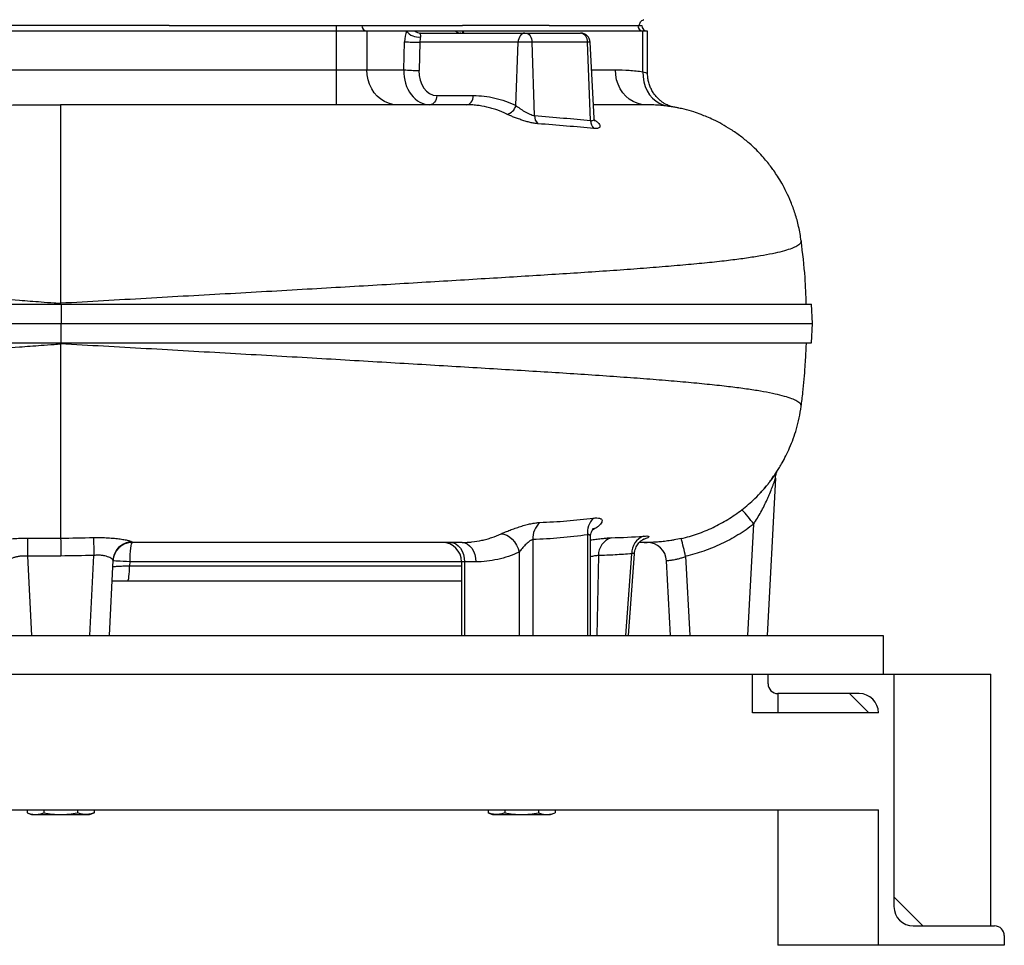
# Model space of a CAD drawing. Header units: millimetres. Extents: x 2542 to 4555, y 822 to 5880.
# Tile 3 of 11: x 3537 to 4555, y 822 to 1778. Entities that reach past the tile are written whole.
import ezdxf

# ---------------------------------------------------------------- set-up
doc = ezdxf.new("R2010")
doc.units = ezdxf.units.MM
doc.header["$LTSCALE"] = 2

msp = doc.modelspace()

# ---------------------------------------------------------------- linework, layer by layer
at = {"color": 7, "linetype": 'Continuous', "lineweight": 25}
for p, q in [((3691.7, 1772.4), (3864.8, 1772.4)), ((3864.8, 1766.4), (3864.8, 1772.4)), ((3864.8, 1772.4), (3890.8, 1772.4)), ((3890.8, 1772.4), (3994.8, 1772.4)), ((3994.8, 1772.4), (3994.8, 1772.4)), ((4084.5, 1772.4), (4176, 1772.4)), ((4176, 1772.4), (4180, 1772.4)), ((4182.1, 1778.2), (4182, 1778.2)), ((4182.1, 1778.2), (4182, 1778.2)), ((3864.8, 1766.4), (3294.4, 1766.4)), ((3864.8, 1726.4), (3864.8, 1766.4)), ((3896, 1766.4), (3864.8, 1766.4)), ((3896, 1766.4), (3896, 1726.4)), ((3937, 1766.4), (3896, 1766.4)), ((3945.8, 1766.4), (3937, 1766.4)), ((3987.8, 1766.4), (3945.8, 1766.4)), ((3951, 1764.4), (4059.3, 1764.4)), ((3995.5, 1766.4), (3987.8, 1766.4)), ((4181.2, 1766.4), (3995.5, 1766.4)), ((4059.3, 1764.4), (4060, 1764.4)), ((4060, 1764.4), (4116.6, 1764.4)), ((4116.6, 1764.4), (4116.8, 1764.4)), ((4181.2, 1724.5), (4181.2, 1766.4)), ((4186, 1766.4), (4181.2, 1766.4)), ((4186, 1722.6), (4186, 1766.4)), ((3934.2, 1726.4), (3935, 1755.5)), ((3950.7, 1754.9), (3949.9, 1725.9)), ((4052.3, 1754.9), (3950.7, 1754.9)), ((4049.8, 1689.7), (4052.3, 1754.9)), ((4066.7, 1754.9), (4052.3, 1754.9)), ((4069.3, 1679.2), (4066.7, 1754.9)), ((4124.1, 1754.9), (4066.7, 1754.9)), ((4127.2, 1674), (4124.1, 1754.9)), ((4130.9, 1676.4), (4126.7, 1754.9)), ((3294.4, 1726.4), (3864.8, 1726.4)), ((3864.8, 1690.4), (3864.8, 1726.4)), ((3864.8, 1726.4), (3896, 1726.4)), ((3896, 1726.4), (3934.2, 1726.4)), ((3968.2, 1699.9), (4006, 1699.9)), ((3579.6, 1690.4), (3579.6, 1485.4)), ((3579.6, 1485.4), (3579.6, 1484.4)), ((4356.5, 1464.4), (4355.5, 1484.4)), ((4355.5, 1444.4), (4356.5, 1464.4)), ((3579.6, 1444.4), (3579.6, 1443.5)), ((3579.6, 1443.5), (3579.6, 1242.9)), ((4318.1, 1304.9), (4309.6, 1142.4)), ((4289.7, 1142.4), (4295.7, 1257.4)), ((4067.5, 1241.3), (4067.5, 1142.4)), ((4124.1, 1246.3), (4124.1, 1142.4)), ((4127, 1142.4), (4127, 1243.5)), ((3545.3, 1224.3), (3549.6, 1142.4)), ((3609.7, 1142.4), (3614, 1225)), ((4053.4, 1228.4), (4053.4, 1142.4)), ((4135.2, 1224.8), (4133.6, 1142.4)), ((4163.7, 1142.4), (4169.7, 1226.8)), ((4166.4, 1142.4), (4172.4, 1226.6)), ((4225.3, 1224.1), (4229.6, 1142.4)), ((3633.7, 1220), (3629.6, 1142.4)), ((3651, 1218.4), (3650.8, 1214.4)), ((3993.9, 1218.4), (3993.9, 1142.4)), ((3996.8, 1218.4), (3996.8, 1142.4)), ((4008.5, 1218.4), (3996.8, 1218.4)), ((4209.6, 1142.4), (4205.6, 1219.5)), ((3993.9, 1198.4), (3648.7, 1198.4)), ((2729.6, 1142.4), (4429.6, 1142.4)), ((4429.6, 1142.4), (4429.6, 1102.4)), ((2729.6, 1102.4), (4429.6, 1102.4)), ((4294.6, 1062.4), (4294.6, 1102.4)), ((4310.6, 1092.4), (4310.6, 1102.4)), ((4429.6, 1102.4), (4440.6, 1102.4)), ((4440.6, 1102.4), (4440.6, 862.4)), ((4440.6, 1102.4), (4540.6, 1102.4)), ((4540.6, 842.4), (4540.6, 1102.4)), ((4404.6, 1082.4), (4320.6, 1082.4)), ((4320.6, 1082.4), (4320.6, 1062.4)), ((4414.6, 1062.4), (4394.6, 1082.4)), ((4424.6, 1062.4), (4294.6, 1062.4)), ((2734.6, 962.4), (4424.6, 962.4)), ((3545, 962.4), (3545, 959.1)), ((3545, 959.1), (3549.6, 957.4)), ((3549.6, 957.4), (3553.6, 957.4)), ((3553.6, 957.4), (3579.6, 957.4)), ((3562.3, 962.4), (3562.3, 959.1)), ((3579.6, 957.4), (3605.6, 957.4)), ((3596.9, 962.4), (3596.9, 959.1)), ((3605.6, 957.4), (3609.6, 957.4)), ((3609.6, 957.4), (3614.3, 959.1)), ((3614.3, 962.4), (3614.3, 959.1)), ((4021.3, 962.4), (4021.3, 959.1)), ((4021.3, 959.1), (4025.9, 957.4)), ((4025.9, 957.4), (4030, 957.4)), ((4030, 957.4), (4055.9, 957.4)), ((4038.6, 962.4), (4038.6, 959.1)), ((4055.9, 957.4), (4081.9, 957.4)), ((4073.3, 962.4), (4073.3, 959.1)), ((4081.9, 957.4), (4085.9, 957.4)), ((4085.9, 957.4), (4090.6, 959.1)), ((4090.6, 962.4), (4090.6, 959.1)), ((4320.6, 962.4), (4320.6, 822.4)), ((4424.6, 822.4), (4424.6, 962.4)), ((4440.6, 872.4), (4470.6, 842.4)), ((4460.6, 842.4), (4544.6, 842.4)), ((4554.6, 832.4), (4554.6, 822.4)), ((4424.6, 822.4), (4320.6, 822.4)), ((4554.6, 822.4), (4424.6, 822.4))]:
    msp.add_line(p, q, dxfattribs=at)
at = {"color": 8, "linetype": 'Continuous', "lineweight": 25}
for p, q in [((4126.7, 1754.9), (4124.1, 1754.9)), ((4128.2, 1726.4), (4152.8, 1726.4)), ((4207.6, 1688.8), (4207.4, 1688.9)), ((4131.7, 1252.7), (4129, 1251.2)), ((3650.8, 1214.4), (3993.9, 1214.4)), ((3993.9, 1218.4), (3651, 1218.4)), ((3996.8, 1218.4), (3993.9, 1218.4))]:
    msp.add_line(p, q, dxfattribs=at)
at = {"color": 8, "linetype": 'Continuous', "lineweight": 25, "flags": 128}
for points in [[(3994.7, 1764.4), (3995, 1765.4), (3995.5, 1766.4)], [(4129.2, 1252.1), (4129.3, 1252.1), (4131.7, 1252.7)]]:
    msp.add_lwpolyline(points, dxfattribs=at)
at = {"color": 7, "linetype": 'Continuous', "lineweight": 25, "flags": 128}
for points in [[(4059.3, 1764.4), (4058, 1764.2), (4056.7, 1763.7), (4055.5, 1762.8), (4054.4, 1761.7), (4053.6, 1760.2), (4052.9, 1758.6), (4052.4, 1756.8), (4052.3, 1754.9)], [(4060, 1764.4), (4061.3, 1764.2), (4062.5, 1763.7), (4063.6, 1762.8), (4064.6, 1761.7), (4065.4, 1760.2), (4066.1, 1758.6), (4066.5, 1756.8), (4066.7, 1754.9)], [(3927.2, 1690.4), (3922.8, 1690.8), (3918.4, 1691.9), (3914.2, 1693.7), (3910.3, 1696.1), (3906.8, 1699.2), (3903.6, 1702.8), (3901, 1707), (3898.8, 1711.5), (3897.3, 1716.3), (3896.3, 1721.3), (3896, 1726.4)], [(4184, 1690.4), (4179.6, 1690.8), (4175.2, 1691.9), (4171, 1693.7), (4167.1, 1696.1), (4163.6, 1699.2), (4160.4, 1702.8), (4157.8, 1707), (4155.6, 1711.5), (4154.1, 1716.3), (4153.1, 1721.3), (4152.8, 1726.4)], [(4181.2, 1724.5), (4181.4, 1719.3), (4182.2, 1714.2), (4183.6, 1709.4), (4185.6, 1704.8), (4188.2, 1700.7), (4191.3, 1697.1), (4194.9, 1694), (4198.8, 1691.6), (4203, 1689.9), (4207.4, 1688.9)], [(3968.2, 1699.9), (3968, 1698), (3967.6, 1696.2), (3966.9, 1694.6), (3966, 1693.2), (3965, 1692), (3963.8, 1691.1), (3962.5, 1690.6), (3961.2, 1690.4)], [(3999, 1690.4), (4000.3, 1690.6), (4001.6, 1691.1), (4002.8, 1692), (4003.8, 1693.2), (4004.7, 1694.6), (4005.4, 1696.2), (4005.8, 1698), (4006, 1699.9)], [(4185.1, 1690.4), (4184, 1690.4), (4184, 1690.4), (4184, 1690.4)], [(3580.1, 1484.4), (3580.2, 1478.3), (3580.2, 1472.2), (3580.2, 1464.4)], [(3580.1, 1444.4), (3580.2, 1450.5), (3580.2, 1456.6), (3580.2, 1464.4)], [(3545.3, 1242.9), (3545.3, 1241.9), (3545.3, 1240.5), (3545.3, 1238.6), (3545.3, 1236.3), (3545.3, 1233.7), (3545.3, 1230.7), (3545.3, 1227.6), (3545.3, 1224.3)], [(3613.5, 1243.5), (3613.5, 1242.5), (3613.6, 1241.1), (3613.6, 1239.2), (3613.7, 1236.9), (3613.8, 1234.2), (3613.8, 1231.3), (3613.9, 1228.2), (3614, 1225)], [(4034.8, 1247.4), (4037.7, 1247.1), (4040.6, 1246), (4043.5, 1244.2), (4046.1, 1241.9), (4048.6, 1239), (4050.6, 1235.7), (4052.3, 1232.1), (4053.4, 1228.4)], [(3653.6, 1238.4), (3653.1, 1238), (3652.6, 1236.9), (3652.2, 1235), (3651.8, 1232.6), (3651.4, 1229.5), (3651.2, 1226.1), (3651, 1222.3), (3651, 1218.4)], [(3982.7, 1238.4), (3985.4, 1238), (3988.1, 1236.9), (3990.5, 1235), (3992.7, 1232.6), (3994.4, 1229.5), (3995.7, 1226.1), (3996.5, 1222.3), (3996.8, 1218.4)], [(3994.4, 1238.4), (3997.1, 1238), (3999.8, 1236.9), (4002.2, 1235), (4004.4, 1232.6), (4006.1, 1229.5), (4007.4, 1226.1), (4008.2, 1222.3), (4008.5, 1218.4)], [(3634.7, 1225.2), (3634.2, 1223.7), (3633.7, 1220)], [(3651, 1218.4), (3647.5, 1218.6), (3644.2, 1218.8), (3641.2, 1219), (3638.6, 1219.1), (3636.5, 1219.2), (3634.9, 1219.3), (3634, 1219.4), (3633.7, 1219.5)], [(3648.7, 1198.4), (3649.1, 1198.7), (3649.5, 1199.6), (3649.9, 1201.1), (3650.2, 1203.1), (3650.4, 1205.5), (3650.6, 1208.3), (3650.8, 1211.3), (3650.8, 1214.4)]]:
    msp.add_lwpolyline(points, dxfattribs=at)
at = {"color": 7, "linetype": 'Continuous', "lineweight": 25}
for centre, radius, start, end in [((3896.4, 1772), 5.64, 176.1887, 265.5981), ((4181.7, 1772), 5.64, 176.1887, 265.5981), ((4186, 1772.4), 6, 180, 270), ((3949.5, 1776.2), 15.9, 218.0408, 276.4841), ((3951.1, 1772.4), 7.93, 228.4093, 269.4873), ((3993, 1772.4), 7.93, 228.4093, 269.4873), ((4115.2, 1755.7), 8.86, 355.2962, 80.9946), ((4116.8, 1754.4), 10, 3, 90), ((3948.1, 1914.5), 159.5, 265.2676, 270.9192), ((3947.3, 1885.4), 159.5, 265.2676, 270.9192), ((4038.9, 1691.8), 11.2, 278.3312, 349.1623), ((4079.8, 1678.5), 10.5, 176.0186, 226.995), ((4137.5, 1673.5), 10.3, 177.0947, 227.7987), ((4171.8, 1167.2), 153.3, 36.0449, 43.22), ((4144.8, 1248.8), 20.9, 135.2269, 186.9631), ((4089, 1242.9), 21.5, 131.1716, 184.2537), ((4154.5, 1225), 19.3, 108.5404, 180.3609), ((4188.8, 1227.2), 19.1, 110.975, 181.205), ((3829.1, 1137.7), 405.5, 12.2942, 14.976), ((3653.6, 1218.4), 20, 90, 177), ((3973.9, 1218.4), 20, 0, 90), ((4185.6, 1218.4), 20, 3, 90.1458), ((4320.6, 1092.4), 10, 180, 270), ((4404.6, 1062.4), 20, 0, 90), ((4460.6, 862.4), 20, 180, 270), ((4544.6, 832.4), 10, 0, 90)]:
    msp.add_arc(centre, radius, start, end, dxfattribs=at)
at = {"color": 8, "linetype": 'Continuous', "lineweight": 25}
msp.add_arc((3653.6, 1218.9), 20, 90.6019, 161.7116, dxfattribs=at)
at = {"color": 7, "linetype": 'Continuous', "lineweight": 25}
for centre, major_axis, ratio, start_param, end_param in [((3945.3, 1754.4), (0, 20), 0.517638, 0.927295, 1.518436), ((3954, 1754.4), (0, 10), 0.328169, 0.927295, 1.518436), ((3961.9, 1726.4), (1.7, 36), 0.768544, 1.607615, 3.178412), ((3968.9, 1725.9), (1.5, 26), 0.730894, 1.613416, 3.184212)]:
    msp.add_ellipse(centre, major_axis=major_axis, ratio=ratio, start_param=start_param, end_param=end_param, dxfattribs=at)
at = {"color": 8, "linetype": 'Continuous', "lineweight": 25}
msp.add_ellipse((3987.2, 1754.4), major_axis=(0, 20), ratio=0.517638, start_param=5.235988, end_param=5.35589, dxfattribs=at)
at = {"color": 7, "linetype": 'Continuous', "lineweight": 25}
for points, knots in [([(3691.7, 1772.4), (3691.3, 1772.4), (3673.5, 1772.4), (3636.1, 1772.4), (3579.6, 1772.4), (3523.1, 1772.4), (3485.7, 1772.4), (3467.9, 1772.4), (3467.5, 1772.4)], [0, 0, 0, 0, 0.005206, 0.238509, 0.5, 0.761487, 0.994794, 1, 1, 1, 1]), ([(4084.5, 1772.4), (4082.3, 1772.4), (4077.9, 1772.4), (4068.9, 1772.4), (4057.3, 1772.4), (4043.3, 1772.4), (4029.1, 1772.4), (4016.5, 1772.4), (4004.9, 1772.4), (3998.3, 1772.4), (3994.8, 1772.4)], [0, 0, 0, 0, 0.074941, 0.148055, 0.305237, 0.464029, 0.615786, 0.779961, 0.883595, 1, 1, 1, 1]), ([(4177.7, 1772.4), (4177.8, 1773), (4177.9, 1774.3), (4178.8, 1776), (4180.2, 1777.5), (4181.4, 1778), (4182.1, 1778.2)], [0, 0, 0, 0, 0.2308044, 0.4825083, 0.7436566, 1, 1, 1, 1]), ([(3951, 1764.4), (3950.9, 1764.4), (3950.8, 1764.4), (3950.7, 1764.3), (3950.7, 1764.2), (3950.8, 1764), (3950.8, 1763.9), (3950.9, 1763.7), (3951, 1763.6), (3951.2, 1763.1), (3951.3, 1762.8), (3951.4, 1762.1), (3951.5, 1761.8), (3951.5, 1761.3), (3951.5, 1761.2), (3951.4, 1760.8), (3951.4, 1760.6), (3951.3, 1760.4)], [0, 0, 0, 0, 0.125, 0.125, 0.25, 0.25, 0.375, 0.375, 0.5, 0.5, 0.75, 0.75, 0.875, 0.875, 0.9375, 0.9375, 1, 1, 1, 1]), ([(3993, 1764.4), (3992.8, 1764.4), (3992.5, 1764.4), (3992.5, 1764.4), (3992.5, 1764.4)], [0, 0, 0, 0, 0.478722, 1, 1, 1, 1]), ([(4152.8, 1726.4), (4157.6, 1726.4), (4162.3, 1726.3), (4171.8, 1725.7), (4176.5, 1725.2), (4181.2, 1724.5)], [0, 0, 0, 0, 0.5, 0.5, 1, 1, 1, 1]), ([(4211.3, 1688.3), (4211.2, 1688.3), (4210.9, 1688.4), (4210.1, 1688.6), (4208.8, 1689.1), (4207.1, 1689.8), (4205, 1690.8), (4202.5, 1692.3), (4199.6, 1694.3), (4196.8, 1696.8), (4194, 1699.8), (4191.6, 1703.2), (4189.5, 1707), (4187.8, 1711.1), (4186.7, 1715.4), (4186.1, 1719.2), (4186.1, 1721.6), (4186.1, 1722.6)], [0, 0, 0, 0, 0.0343423, 0.0785989, 0.1207588, 0.1634409, 0.2130458, 0.2744621, 0.3464026, 0.424231, 0.505468, 0.5900117, 0.6769227, 0.7653399, 0.8547182, 0.944713, 1, 1, 1, 1]), ([(4006, 1699.9), (4013.6, 1699.9), (4021, 1699), (4035.6, 1695.6), (4042.8, 1693.1), (4049.8, 1689.7)], [0, 0, 0, 0, 0.5, 0.5, 1, 1, 1, 1]), ([(3170.3, 1691), (3171.7, 1691), (3181.5, 1690.8), (3201, 1690.4), (3228.4, 1690.1), (3256.9, 1689.8), (3286.2, 1689.6), (3316.3, 1689.5), (3349.2, 1689.5), (3384.8, 1689.5), (3423, 1689.6), (3461.8, 1689.8), (3500.9, 1690), (3540.3, 1690.2), (3566.5, 1690.3), (3579.6, 1690.4)], [0, 0, 0, 0, 0.012501, 0.085757, 0.159382, 0.232167, 0.305491, 0.379387, 0.453857, 0.54325, 0.633402, 0.724225, 0.815647, 0.907607, 1, 1, 1, 1]), ([(3999, 1690.4), (3987.2, 1690.4), (3960.6, 1690.4), (3912.5, 1690.4), (3837.2, 1690.4), (3772.3, 1690.4), (3680, 1690.4), (3630.1, 1690.4), (3579.6, 1690.4)], [0.7488429, 0.7488429, 0.7488429, 0.7488429, 0.7758512, 0.8075328, 0.8477429, 0.9196346, 0.9196346, 1, 1, 1, 1]), ([(4040.5, 1680.8), (4037.2, 1682.4), (4033.8, 1683.8), (4028.7, 1685.6), (4027, 1686.1), (4023.5, 1687.1), (4021.8, 1687.6), (4016.6, 1688.8), (4013.1, 1689.4), (4007.8, 1690), (4006.1, 1690.2), (4002.5, 1690.4), (4000.8, 1690.4), (3999, 1690.4)], [0, 0, 0, 0, 0.25, 0.25, 0.375, 0.375, 0.5, 0.5, 0.75, 0.75, 0.875, 0.875, 1, 1, 1, 1]), ([(4049.8, 1689.7), (4050.4, 1689.2), (4051.1, 1688.7), (4052.5, 1687.7), (4053.2, 1687.1), (4054.8, 1686.1), (4055.6, 1685.5), (4057.2, 1684.5), (4058.1, 1683.9), (4059.4, 1683.2), (4059.8, 1682.9), (4060.7, 1682.5), (4061.1, 1682.2), (4062.5, 1681.5), (4063.4, 1681.1), (4065.2, 1680.4), (4066.1, 1680), (4067.8, 1679.5), (4068.6, 1679.3), (4069.3, 1679.2)], [0, 0, 0, 0, 0.125, 0.125, 0.25, 0.25, 0.375, 0.375, 0.5, 0.5, 0.5625, 0.5625, 0.625, 0.625, 0.75, 0.75, 0.875, 0.875, 1, 1, 1, 1]), ([(4184, 1690.4), (4183, 1690.4), (4180.9, 1690.4), (4175, 1690.4), (4167.2, 1690.4), (4157.2, 1690.4), (4145, 1690.4), (4135.9, 1690.4), (4130.4, 1690.4), (4130.1, 1690.4)], [0, 0, 0, 0, 0.1676439, 0.334229, 0.4999783, 0.6651237, 0.8299689, 0.991883, 1, 1, 1, 1]), ([(4344.8, 1549.8), (4344, 1554.8), (4342.5, 1564.3), (4338.7, 1577.8), (4334.4, 1589.7), (4329.7, 1600.1), (4325.1, 1608.9), (4320.6, 1616.2), (4316.7, 1622), (4313, 1627.1), (4309, 1632.1), (4304.2, 1637.8), (4298.2, 1644.1), (4290.8, 1651), (4282, 1658.1), (4272.5, 1664.8), (4263.2, 1670.3), (4254.8, 1674.6), (4247.7, 1677.8), (4240.8, 1680.5), (4233.1, 1683.2), (4225.4, 1685.4), (4219.7, 1686.7), (4216.8, 1687.3), (4215, 1687.6), (4213.1, 1688), (4209.9, 1688.5), (4205.4, 1689.2), (4199.3, 1689.8), (4192.4, 1690.3), (4187.6, 1690.4), (4185.1, 1690.4)], [0, 0, 0, 0, 0.061015, 0.11773, 0.169555, 0.216015, 0.256743, 0.291471, 0.320012, 0.342242, 0.368087, 0.397556, 0.432716, 0.473551, 0.519988, 0.569872, 0.614337, 0.652377, 0.684065, 0.709541, 0.742626, 0.78358, 0.806885, 0.813017, 0.819936, 0.828489, 0.839064, 0.866945, 0.904285, 0.951105, 1, 1, 1, 1]), ([(4072.6, 1670.8), (4071.5, 1670.9), (4070.2, 1671.1), (4068.3, 1671.4), (4067.6, 1671.5), (4066.3, 1671.8), (4065.5, 1671.9), (4063.4, 1672.4), (4062, 1672.8), (4059.8, 1673.4), (4059, 1673.7), (4057.6, 1674.1), (4056.8, 1674.3), (4054.6, 1675.1), (4053.2, 1675.6), (4050.3, 1676.6), (4048.9, 1677.1), (4047, 1677.9), (4046.3, 1678.2), (4045, 1678.7), (4044.4, 1679), (4042.6, 1679.8), (4041.5, 1680.3), (4040.5, 1680.8)], [0, 0, 0, 0, 0.125, 0.125, 0.1875, 0.1875, 0.25, 0.25, 0.375, 0.375, 0.4375, 0.4375, 0.5, 0.5, 0.625, 0.625, 0.75, 0.75, 0.8125, 0.8125, 0.875, 0.875, 1, 1, 1, 1]), ([(4131.7, 1673.5), (4131.7, 1673.5), (4131.7, 1673.5), (4131.4, 1673.9), (4131, 1674.9), (4130.9, 1675.9), (4130.9, 1676.5)], [0, 0, 0, 0, 0.174401, 0.448511, 0.721748, 1, 1, 1, 1]), ([(4350, 1484.4), (4349.7, 1493.6), (4349, 1515.5), (4346.3, 1537.2), (4344.8, 1549.8)], [0, 0, 0, 0, 0.419942, 1, 1, 1, 1]), ([(2717.2, 1514.4), (2720.2, 1514.5), (2726.1, 1514.7), (2741.1, 1515), (2768.7, 1515.7), (2838.4, 1517.1), (2925.9, 1517.8), (3023.4, 1516.6), (3098.2, 1514.7), (3172.8, 1511.6), (3276.3, 1506.3), (3381.5, 1499.6), (3479.5, 1492.7), (3532.2, 1488.9), (3556.5, 1487.1), (3570.6, 1486), (3577.4, 1485.5), (3579.6, 1485.4)], [0, 0, 0, 0, 0.015407, 0.030813, 0.075293, 0.149427, 0.347117, 0.422333, 0.497549, 0.601219, 0.663422, 0.821574, 0.920419, 0.957486, 0.979726, 0.993242, 1, 1, 1, 1]), ([(3509.9, 1484.4), (3512.2, 1484.4), (3514.5, 1484.4), (3527.4, 1484.4), (3538, 1484.4), (3559.1, 1484.4), (3569.7, 1484.4), (3580.1, 1484.4)], [0.9305863, 0.9305863, 0.9305863, 0.9305863, 0.9375, 0.9375, 0.96875, 0.96875, 0.99999724, 0.99999724, 0.99999724, 0.99999724]), ([(3580.1, 1484.4), (3596.3, 1484.4), (3625.6, 1484.4), (3667.5, 1484.4), (3706, 1484.4), (3744.1, 1484.4), (3781.7, 1484.4), (3816.6, 1484.4), (3848.9, 1484.4), (3878.6, 1484.4), (3907.7, 1484.4), (3936.2, 1484.4), (3964.1, 1484.4), (3991.3, 1484.4), (4017.8, 1484.4), (4043.5, 1484.4), (4072.1, 1484.4), (4103, 1484.4), (4135.6, 1484.4), (4166.2, 1484.4), (4194.8, 1484.4), (4221.2, 1484.4), (4245.5, 1484.4), (4267.5, 1484.4), (4287.2, 1484.4), (4304.5, 1484.4), (4319.3, 1484.4), (4331.7, 1484.4), (4340.7, 1484.4), (4347.1, 1484.4), (4351.7, 1484.4), (4354.9, 1484.4), (4355.3, 1484.4), (4355.4, 1484.4)], [0, 0, 0, 0, 0.038891, 0.070206, 0.101566, 0.132938, 0.164292, 0.195602, 0.221574, 0.247555, 0.273527, 0.299498, 0.32548, 0.351451, 0.377423, 0.403405, 0.429377, 0.466701, 0.504053, 0.541378, 0.578613, 0.615877, 0.653112, 0.690346, 0.727608, 0.764842, 0.802077, 0.83934, 0.876576, 0.904414, 0.932252, 0.967197, 1, 1, 1, 1]), ([(3516.6, 1464.4), (3516.7, 1464.4), (3516.8, 1464.4), (3527.5, 1464.4), (3538.1, 1464.4), (3559.2, 1464.4), (3569.8, 1464.4), (3580.2, 1464.4)], [0.93720925, 0.93720925, 0.93720925, 0.93720925, 0.9375, 0.9375, 0.96875, 0.96875, 1, 1, 1, 1]), ([(3580.2, 1464.4), (3593.9, 1464.4), (3621.2, 1464.4), (3661.9, 1464.4), (3702.3, 1464.4), (3742.4, 1464.4), (3782.1, 1464.4), (3821.1, 1464.4), (3859.2, 1464.4), (3896.5, 1464.4), (3932.7, 1464.4), (3967.9, 1464.4), (4002, 1464.4), (4034.9, 1464.4), (4066.6, 1464.4), (4097, 1464.4), (4126.1, 1464.4), (4153.8, 1464.4), (4179.9, 1464.4), (4204.5, 1464.4), (4227.4, 1464.4), (4248.5, 1464.4), (4267.9, 1464.4), (4285.4, 1464.4), (4301.1, 1464.4), (4314.8, 1464.4), (4326.7, 1464.4), (4336.6, 1464.4), (4344.6, 1464.4), (4350.6, 1464.4), (4354.5, 1464.4), (4356.5, 1464.4), (4356.3, 1464.4), (4356.3, 1464.4)], [0, 0, 0, 0, 0.032725, 0.065511, 0.098372, 0.131324, 0.164374, 0.197409, 0.230333, 0.263174, 0.295947, 0.328672, 0.361374, 0.394082, 0.42683, 0.459635, 0.492497, 0.525408, 0.558347, 0.591296, 0.624239, 0.65716, 0.69004, 0.722859, 0.755618, 0.788336, 0.821038, 0.853754, 0.886511, 0.919331, 0.952231, 0.985228, 1, 1, 1, 1]), ([(2717.2, 1414.4), (2720.2, 1414.3), (2726.1, 1414.2), (2741.1, 1413.8), (2768.6, 1413.1), (2838.3, 1411.7), (2925.7, 1411), (3023.1, 1412.3), (3097.9, 1414.1), (3172.5, 1417.2), (3276, 1422.6), (3381.4, 1429.2), (3479.5, 1436.1), (3532.2, 1440), (3556.5, 1441.8), (3570.6, 1442.8), (3577.4, 1443.3), (3579.6, 1443.5)], [0, 0, 0, 0, 0.015407, 0.030813, 0.075293, 0.149427, 0.347117, 0.422333, 0.497549, 0.601219, 0.663422, 0.821574, 0.920419, 0.957486, 0.979726, 0.993242, 1, 1, 1, 1]), ([(3509.9, 1444.4), (3512.2, 1444.4), (3514.5, 1444.4), (3527.4, 1444.4), (3538, 1444.4), (3559.1, 1444.4), (3569.7, 1444.4), (3580.1, 1444.4)], [0.9305863, 0.9305863, 0.9305863, 0.9305863, 0.9375, 0.9375, 0.96875, 0.96875, 0.99999724, 0.99999724, 0.99999724, 0.99999724]), ([(3580.1, 1444.4), (3596.3, 1444.4), (3625.6, 1444.4), (3667.5, 1444.4), (3706, 1444.4), (3744.1, 1444.4), (3781.7, 1444.4), (3816.6, 1444.4), (3848.9, 1444.4), (3878.6, 1444.4), (3907.7, 1444.4), (3936.2, 1444.4), (3964.1, 1444.4), (3991.3, 1444.4), (4017.8, 1444.4), (4043.5, 1444.4), (4072.1, 1444.4), (4103, 1444.4), (4135.6, 1444.4), (4166.2, 1444.4), (4194.8, 1444.4), (4221.2, 1444.4), (4245.5, 1444.4), (4267.5, 1444.4), (4287.2, 1444.4), (4304.5, 1444.4), (4319.3, 1444.4), (4331.7, 1444.4), (4340.7, 1444.4), (4347.1, 1444.4), (4351.7, 1444.4), (4354.9, 1444.4), (4355.3, 1444.4), (4355.4, 1444.4)], [0, 0, 0, 0, 0.038919, 0.070255, 0.101638, 0.133032, 0.164408, 0.19574, 0.22173, 0.247729, 0.273719, 0.299709, 0.325709, 0.351698, 0.377689, 0.403689, 0.429679, 0.467029, 0.504408, 0.541758, 0.57902, 0.61631, 0.653572, 0.690832, 0.72812, 0.76538, 0.802641, 0.839931, 0.877192, 0.90505, 0.932908, 0.967877, 1, 1, 1, 1]), ([(4344.8, 1378.9), (4345.4, 1383.7), (4346.5, 1392.8), (4347.9, 1406.7), (4348.8, 1418.8), (4349.5, 1429.2), (4349.9, 1437.5), (4350.1, 1442.4), (4350.1, 1444.4)], [0, 0, 0, 0, 0.232974, 0.443503, 0.636135, 0.772311, 0.904355, 1, 1, 1, 1]), ([(4302.5, 1289.5), (4303.1, 1290.1), (4305.2, 1292.3), (4307.9, 1295.5), (4310.8, 1299.1), (4312.8, 1301.8), (4315.8, 1305.9), (4319.1, 1310.8), (4322.4, 1316.1), (4325.6, 1321.4), (4329.1, 1328.1), (4333, 1336.4), (4336.7, 1345.7), (4340.1, 1356), (4342.9, 1367.2), (4344.2, 1374.9), (4344.8, 1378.9)], [0, 0, 0, 0, 0.02564, 0.095092, 0.139607, 0.183087, 0.228975, 0.309636, 0.356635, 0.408461, 0.485326, 0.57119, 0.665956, 0.769336, 0.880881, 1, 1, 1, 1]), ([(4283.4, 1272.2), (4285.8, 1274), (4290.5, 1277.8), (4297.5, 1284.2), (4304.4, 1291.3), (4309.9, 1297.8), (4314.1, 1303.2), (4316.8, 1307), (4318.6, 1309.7), (4319.3, 1310.9), (4319.6, 1311.4)], [0, 0, 0, 0, 0.143449, 0.290336, 0.464369, 0.643256, 0.754054, 0.866729, 0.944631, 1, 1, 1, 1]), ([(4295.7, 1257.4), (4297, 1259.4), (4298.3, 1261.5), (4300.8, 1265.6), (4302, 1267.7), (4304.3, 1272), (4305.4, 1274.1), (4307.5, 1278.4), (4308.5, 1280.5), (4310, 1283.7), (4310.5, 1284.8), (4311.4, 1286.9), (4311.9, 1288), (4313.2, 1291.2), (4314.1, 1293.3), (4315.2, 1296.3), (4315.6, 1297.3), (4316.3, 1299.3), (4316.7, 1300.3), (4317.1, 1301.6), (4317.3, 1302), (4317.5, 1302.9), (4317.7, 1303.2), (4317.9, 1303.9), (4318, 1304.2), (4318.1, 1304.7), (4318.1, 1304.8), (4318.1, 1304.9)], [0, 0, 0, 0, 0.125, 0.125, 0.25, 0.25, 0.375, 0.375, 0.5, 0.5, 0.5625, 0.5625, 0.625, 0.625, 0.75, 0.75, 0.8125, 0.8125, 0.875, 0.875, 0.90625, 0.90625, 0.9375, 0.9375, 0.96875, 0.96875, 1, 1, 1, 1]), ([(4318.2, 1304.9), (4318.2, 1305.5), (4318.3, 1306.8), (4318.7, 1308.6), (4319.1, 1310.1), (4319.5, 1311.1), (4319.8, 1311.7), (4319.9, 1312), (4319.9, 1312), (4319.9, 1312)], [0, 0, 0, 0, 0.181202, 0.379934, 0.541476, 0.669147, 0.784846, 0.905859, 1, 1, 1, 1]), ([(4220.8, 1242.5), (4226.6, 1243.8), (4232.1, 1245.4), (4243.1, 1249.2), (4248.4, 1251.4), (4258.9, 1256.4), (4264, 1259.1), (4274, 1265.3), (4278.8, 1268.6), (4283.4, 1272.2)], [0, 0, 0, 0, 0.25, 0.25, 0.5, 0.5, 0.75, 0.75, 1, 1, 1, 1]), ([(4074.8, 1259.1), (4084.1, 1259.4), (4093.3, 1260), (4111.7, 1261.5), (4120.9, 1262.4), (4130, 1263.5)], [0, 0, 0, 0, 0.5, 0.5, 1, 1, 1, 1]), ([(4130, 1263.5), (4130.7, 1263.6), (4131.3, 1263.7), (4132.6, 1263.8), (4133.2, 1263.8), (4134.8, 1263.7), (4135.7, 1263.6), (4136.9, 1263.3), (4137.2, 1263.1), (4137.8, 1262.8), (4138.1, 1262.6), (4138.7, 1262), (4138.9, 1261.6), (4139, 1260.8), (4139, 1260.5), (4138.9, 1259.9), (4138.8, 1259.6), (4138.4, 1258.6), (4138, 1257.9), (4137, 1256.8), (4136.7, 1256.5), (4135.9, 1255.7), (4135.5, 1255.3), (4134.1, 1254.2), (4133, 1253.5), (4131.7, 1252.7)], [0, 0, 0, 0, 0.0625, 0.0625, 0.125, 0.125, 0.25, 0.25, 0.3125, 0.3125, 0.375, 0.375, 0.5, 0.5, 0.5625, 0.5625, 0.625, 0.625, 0.75, 0.75, 0.8125, 0.8125, 0.875, 0.875, 1, 1, 1, 1]), ([(4034.8, 1247.4), (4036.1, 1248), (4037.6, 1248.6), (4039.9, 1249.6), (4040.7, 1249.9), (4042.3, 1250.5), (4043.1, 1250.9), (4045.7, 1251.8), (4047.4, 1252.5), (4050.1, 1253.4), (4051, 1253.7), (4052.9, 1254.3), (4053.8, 1254.6), (4055.6, 1255.2), (4056.5, 1255.5), (4058.4, 1256), (4059.3, 1256.3), (4062, 1257), (4063.8, 1257.4), (4066.3, 1258), (4067.2, 1258.1), (4068.8, 1258.4), (4069.7, 1258.6), (4072, 1258.9), (4073.5, 1259), (4074.8, 1259.1)], [0, 0, 0, 0, 0.125, 0.125, 0.1875, 0.1875, 0.25, 0.25, 0.375, 0.375, 0.4375, 0.4375, 0.5, 0.5, 0.5625, 0.5625, 0.625, 0.625, 0.75, 0.75, 0.8125, 0.8125, 0.875, 0.875, 1, 1, 1, 1]), ([(4127.1, 1243.5), (4127.1, 1244.2), (4127.1, 1245.9), (4127.6, 1248.2), (4128.4, 1250.1), (4129.1, 1251.5), (4129.7, 1252.5), (4130.2, 1252.9), (4130.2, 1253), (4130.2, 1253)], [0, 0, 0, 0, 0.146646, 0.319241, 0.47167, 0.61477, 0.751926, 0.889927, 1, 1, 1, 1]), ([(4295.7, 1257.4), (4290.5, 1253.4), (4285.1, 1249.6), (4273.8, 1242.7), (4268.1, 1239.6), (4256.3, 1234.1), (4250.3, 1231.6), (4238, 1227.4), (4231.7, 1225.5), (4225.3, 1224.1)], [0, 0, 0, 0, 0.25, 0.25, 0.5, 0.5, 0.75, 0.75, 1, 1, 1, 1]), ([(3505.7, 1238.9), (3505.7, 1238.9), (3506, 1239.1), (3506.8, 1239.3), (3507.2, 1239.4), (3508, 1239.5), (3508.4, 1239.6), (3509.5, 1239.8), (3510.1, 1239.9), (3511, 1240.1), (3511.4, 1240.2), (3512.1, 1240.3), (3512.5, 1240.4), (3514.3, 1240.7), (3516, 1240.9), (3518.8, 1241.3), (3519.8, 1241.4), (3521.8, 1241.6), (3522.8, 1241.7), (3526, 1242.1), (3528.3, 1242.2), (3531.8, 1242.5), (3533, 1242.6), (3535.4, 1242.7), (3536.6, 1242.7), (3540.3, 1242.8), (3542.8, 1242.9), (3545.3, 1242.9)], [0, 0, 0, 0, 0.125, 0.125, 0.1875, 0.1875, 0.25, 0.25, 0.3125, 0.3125, 0.34375, 0.34375, 0.375, 0.375, 0.5, 0.5, 0.5625, 0.5625, 0.625, 0.625, 0.75, 0.75, 0.8125, 0.8125, 0.875, 0.875, 1, 1, 1, 1]), ([(3545.3, 1242.9), (3551.1, 1242.9), (3556.8, 1242.9), (3568.2, 1242.9), (3573.9, 1242.9), (3579.6, 1242.9)], [0, 0, 0, 0, 0.5, 0.5, 1, 1, 1, 1]), ([(3579.6, 1242.9), (3579.6, 1242.5), (3579.6, 1241.7), (3579.7, 1240), (3579.7, 1239.4), (3579.7, 1238), (3579.7, 1237.2), (3579.7, 1236), (3579.7, 1235.5), (3579.7, 1234.6), (3579.7, 1234.2), (3579.7, 1232.8), (3579.7, 1231.8), (3579.7, 1230.3), (3579.7, 1229.8), (3579.7, 1228.7), (3579.8, 1227.7), (3579.8, 1226.6), (3579.8, 1225.5), (3579.8, 1224.9), (3579.8, 1224.4)], [0, 0, 0, 0, 0.25, 0.25, 0.375, 0.375, 0.5, 0.5, 0.5625, 0.5625, 0.625, 0.625, 0.75, 0.75, 0.8125, 0.8125, 0.875, 0.9375, 0.9375, 1, 1, 1, 1]), ([(3613.5, 1243.5), (3616.1, 1243.5), (3618.6, 1243.5), (3622.3, 1243.5), (3623.6, 1243.4), (3626, 1243.4), (3627.2, 1243.3), (3629.5, 1243.2), (3630.7, 1243.1), (3632.9, 1242.9), (3634, 1242.8), (3637.3, 1242.5), (3639.3, 1242.3), (3642, 1241.9), (3642.9, 1241.7), (3644.6, 1241.5), (3645.4, 1241.3), (3647.7, 1240.9), (3649, 1240.6), (3650.6, 1240.2), (3651.1, 1240), (3651.9, 1239.8), (3652.2, 1239.6), (3653.1, 1239.3), (3653.4, 1239.1), (3653.4, 1238.9)], [0, 0, 0, 0, 0.125, 0.125, 0.1875, 0.1875, 0.25, 0.25, 0.3125, 0.3125, 0.375, 0.375, 0.5, 0.5, 0.5625, 0.5625, 0.625, 0.625, 0.75, 0.75, 0.8125, 0.8125, 0.875, 0.875, 1, 1, 1, 1]), ([(3994.4, 1238.4), (3994.8, 1238.4), (3995.2, 1238.4), (3996.1, 1238.4), (3997.4, 1238.5), (3998.7, 1238.5), (4001.2, 1238.7), (4002.9, 1238.8), (4008.1, 1239.4), (4011.5, 1239.9), (4016.5, 1241), (4018.2, 1241.5), (4021.6, 1242.4), (4023.3, 1242.9), (4028.3, 1244.6), (4031.6, 1245.9), (4034.8, 1247.4)], [0, 0, 0, 0, 0.03125, 0.03125, 0.0625, 0.125, 0.125, 0.25, 0.25, 0.5, 0.5, 0.625, 0.625, 0.75, 0.75, 1, 1, 1, 1]), ([(4067.5, 1241.3), (4067.2, 1241.3), (4066.9, 1241.2), (4066.2, 1240.9), (4065.9, 1240.8), (4065.2, 1240.4), (4064.9, 1240.2), (4064.2, 1239.8), (4063.9, 1239.5), (4062.9, 1238.8), (4062.2, 1238.2), (4061, 1237.1), (4060.3, 1236.5), (4059.1, 1235.2), (4058.5, 1234.6), (4057.4, 1233.4), (4056.9, 1232.7), (4055.8, 1231.5), (4055.3, 1230.8), (4054.3, 1229.6), (4053.8, 1229), (4053.4, 1228.4)], [0, 0, 0, 0, 0.0625, 0.0625, 0.125, 0.125, 0.1875, 0.1875, 0.25, 0.25, 0.375, 0.375, 0.5, 0.5, 0.625, 0.625, 0.75, 0.75, 0.875, 0.875, 1, 1, 1, 1]), ([(4124.1, 1246.3), (4114.7, 1245), (4105.3, 1244), (4086.4, 1242.3), (4077, 1241.7), (4067.5, 1241.3)], [0, 0, 0, 0, 0.5, 0.5, 1, 1, 1, 1]), ([(4172.4, 1226.6), (4172.5, 1227.6), (4172.7, 1229.7), (4173.7, 1232.5), (4174.9, 1235), (4176.3, 1237.1), (4177.8, 1238.8), (4179.2, 1240.1), (4180.4, 1240.9), (4181.3, 1241.5), (4181.9, 1241.8), (4182.1, 1241.9), (4182, 1241.9), (4182, 1241.9)], [0, 0, 0, 0, 0.123487, 0.24301, 0.355456, 0.460968, 0.558096, 0.646012, 0.726984, 0.806446, 0.890086, 0.982246, 1, 1, 1, 1]), ([(4220.8, 1242.5), (4218.4, 1242), (4216, 1241.5), (4212.4, 1240.8), (4211.2, 1240.6), (4208.9, 1240.2), (4207.8, 1240.1), (4205.6, 1239.8), (4204.6, 1239.6), (4202.5, 1239.4), (4201.5, 1239.3), (4198.6, 1239), (4196.8, 1238.8), (4194.5, 1238.7), (4193.7, 1238.6), (4192.3, 1238.6), (4191.7, 1238.5), (4189.8, 1238.5), (4188.8, 1238.5), (4187.6, 1238.4), (4187.3, 1238.4), (4186.6, 1238.4), (4186.4, 1238.4), (4185.8, 1238.4), (4185.6, 1238.4), (4185.6, 1238.4)], [0, 0, 0, 0, 0.125, 0.125, 0.1875, 0.1875, 0.25, 0.25, 0.3125, 0.3125, 0.375, 0.375, 0.5, 0.5, 0.5625, 0.5625, 0.625, 0.625, 0.75, 0.75, 0.8125, 0.8125, 0.875, 0.875, 1, 1, 1, 1]), ([(3994.4, 1238.4), (3984, 1238.4), (3958.9, 1238.4), (3912.5, 1238.4), (3837.2, 1238.4), (3772.3, 1238.4), (3704, 1238.4), (3678.9, 1238.4), (3653.6, 1238.4)], [0.7523367, 0.7523367, 0.7523367, 0.7523367, 0.7758512, 0.8075328, 0.8477429, 0.9196346, 0.9196346, 0.9604581, 0.9604581, 0.9604581, 0.9604581]), ([(4182.5, 1238.4), (4183.2, 1238.4), (4185, 1238.4), (4185.6, 1238.4), (4184.2, 1238.4), (4181.7, 1238.4), (4178.5, 1238.4), (4177.5, 1238.4)], [0, 0, 0, 0, 0.135729, 0.370982, 0.607153, 0.882589, 1, 1, 1, 1]), ([(3545.3, 1224.3), (3544, 1224.4), (3542.7, 1224.4), (3540.7, 1224.4), (3540.1, 1224.3), (3538.8, 1224.2), (3538.2, 1224.2), (3536.4, 1223.9), (3535.2, 1223.7), (3533.6, 1223.4), (3533.1, 1223.3), (3532.1, 1223), (3531.6, 1222.9), (3530.3, 1222.5), (3529.5, 1222.2), (3528.1, 1221.7), (3527.5, 1221.4), (3526.8, 1221), (3526.6, 1220.9), (3526.2, 1220.7), (3526, 1220.5), (3525.7, 1220.2), (3525.6, 1220.1), (3525.6, 1219.9)], [0, 0, 0, 0, 0.125, 0.125, 0.1875, 0.1875, 0.25, 0.25, 0.375, 0.375, 0.4375, 0.4375, 0.5, 0.5, 0.625, 0.625, 0.75, 0.75, 0.8125, 0.8125, 0.875, 0.875, 1, 1, 1, 1]), ([(3579.8, 1224.4), (3574, 1224.4), (3568.3, 1224.3), (3556.8, 1224.3), (3551.1, 1224.3), (3545.3, 1224.3)], [0, 0, 0, 0, 0.5, 0.5, 1, 1, 1, 1]), ([(3633.7, 1220), (3633.7, 1220.2), (3633.6, 1220.5), (3633.2, 1221), (3633.1, 1221.1), (3632.7, 1221.4), (3632.5, 1221.6), (3631.8, 1222.1), (3631.3, 1222.4), (3629.9, 1223.1), (3629.1, 1223.4), (3627.3, 1224), (3626.3, 1224.3), (3624.7, 1224.6), (3624.1, 1224.7), (3623, 1224.9), (3622.4, 1225), (3620.6, 1225.2), (3619.3, 1225.2), (3616.7, 1225.2), (3615.3, 1225.1), (3614, 1225)], [0, 0, 0, 0, 0.125, 0.125, 0.1875, 0.1875, 0.25, 0.25, 0.375, 0.375, 0.5, 0.5, 0.625, 0.625, 0.6875, 0.6875, 0.75, 0.75, 0.875, 0.875, 1, 1, 1, 1]), ([(4053.4, 1228.4), (4046.1, 1225.1), (4038.7, 1222.6), (4023.7, 1219.3), (4016.2, 1218.4), (4008.5, 1218.4)], [0, 0, 0, 0, 0.5, 0.5, 1, 1, 1, 1]), ([(4169.7, 1226.8), (4164, 1226.3), (4158.2, 1225.9), (4146.7, 1225.2), (4141, 1225), (4135.2, 1224.8)], [0, 0, 0, 0, 0.5, 0.5, 1, 1, 1, 1]), ([(4205.6, 1219.5), (4205.6, 1219.5), (4205.7, 1219.6), (4206.1, 1219.7), (4206.3, 1219.7), (4206.6, 1219.8), (4206.9, 1219.8), (4207.6, 1219.9), (4208.3, 1219.9), (4209.4, 1220.1), (4209.8, 1220.1), (4210.6, 1220.2), (4211, 1220.3), (4212.4, 1220.5), (4213.4, 1220.6), (4215.1, 1220.9), (4215.6, 1221.1), (4216.8, 1221.3), (4217.4, 1221.5), (4218.6, 1221.8), (4219.2, 1221.9), (4220.4, 1222.3), (4221, 1222.5), (4222.8, 1223.1), (4224.1, 1223.6), (4225.3, 1224.1)], [0, 0, 0, 0, 0.125, 0.125, 0.1875, 0.1875, 0.25, 0.25, 0.375, 0.375, 0.4375, 0.4375, 0.5, 0.5, 0.625, 0.625, 0.6875, 0.6875, 0.75, 0.75, 0.8125, 0.8125, 0.875, 0.875, 1, 1, 1, 1]), ([(3633.4, 1213.6), (3633.4, 1213.6), (3633.5, 1213.6), (3633.9, 1213.6), (3634.2, 1213.6), (3634.9, 1213.7), (3635.1, 1213.7), (3635.6, 1213.7), (3635.9, 1213.7), (3636.8, 1213.8), (3637.6, 1213.8), (3638.7, 1213.9), (3639.2, 1213.9), (3640, 1213.9), (3640.5, 1214), (3641.9, 1214), (3642.9, 1214.1), (3644.5, 1214.1), (3645, 1214.2), (3646.2, 1214.2), (3646.7, 1214.2), (3648.4, 1214.3), (3649.6, 1214.4), (3650.8, 1214.4)], [0, 0, 0, 0, 0.125, 0.125, 0.25, 0.25, 0.3125, 0.3125, 0.375, 0.375, 0.5, 0.5, 0.5625, 0.5625, 0.625, 0.625, 0.75, 0.75, 0.8125, 0.8125, 0.875, 0.875, 1, 1, 1, 1]), ([(3648.7, 1198.4), (3645.8, 1198.4), (3643, 1198.4), (3639.6, 1198.4), (3638.9, 1198.4), (3637.6, 1198.4), (3636.9, 1198.4), (3635, 1198.4), (3633.8, 1198.4), (3632.6, 1198.4)], [0, 0, 0, 0, 0.5, 0.5, 0.625, 0.625, 0.75, 0.75, 1, 1, 1, 1]), ([(3545, 959.1), (3546.4, 958.6), (3547.9, 958.2), (3550.8, 957.6), (3552.2, 957.4), (3553.6, 957.4)], [0, 0, 0, 0, 0.5, 0.5, 1, 1, 1, 1]), ([(3553.6, 957.4), (3555.1, 957.4), (3556.5, 957.6), (3559.4, 958.2), (3560.9, 958.6), (3562.3, 959.1)], [0, 0, 0, 0, 0.5, 0.5, 1, 1, 1, 1]), ([(3562.3, 959.1), (3565.2, 958.6), (3568.1, 958.2), (3573.9, 957.6), (3576.7, 957.4), (3579.6, 957.4)], [0, 0, 0, 0, 0.5, 0.5, 1, 1, 1, 1]), ([(3579.6, 957.4), (3582.5, 957.4), (3585.4, 957.6), (3591.2, 958.2), (3594.1, 958.6), (3596.9, 959.1)], [0, 0, 0, 0, 0.5, 0.5, 1, 1, 1, 1]), ([(3605.6, 957.4), (3604.2, 957.4), (3602.7, 957.6), (3599.8, 958.2), (3598.4, 958.6), (3596.9, 959.1)], [0, 0, 0, 0, 0.5, 0.5, 1, 1, 1, 1]), ([(3614.3, 959.1), (3612.8, 958.6), (3611.4, 958.2), (3608.5, 957.6), (3607.1, 957.4), (3605.6, 957.4)], [0, 0, 0, 0, 0.5, 0.5, 1, 1, 1, 1]), ([(4030, 957.4), (4028.5, 957.4), (4027.1, 957.6), (4024.2, 958.2), (4022.7, 958.6), (4021.3, 959.1)], [0, 0, 0, 0, 0.5, 0.5, 1, 1, 1, 1]), ([(4038.6, 959.1), (4037.2, 958.6), (4035.7, 958.2), (4032.8, 957.6), (4031.4, 957.4), (4030, 957.4)], [0, 0, 0, 0, 0.5, 0.5, 1, 1, 1, 1]), ([(4038.6, 959.1), (4041.5, 958.6), (4044.4, 958.2), (4050.2, 957.6), (4053.1, 957.4), (4055.9, 957.4)], [0, 0, 0, 0, 0.5, 0.5, 1, 1, 1, 1]), ([(4055.9, 957.4), (4058.8, 957.4), (4061.7, 957.6), (4067.5, 958.2), (4070.4, 958.6), (4073.3, 959.1)], [0, 0, 0, 0, 0.5, 0.5, 1, 1, 1, 1]), ([(4073.3, 959.1), (4074.7, 958.6), (4076.1, 958.2), (4079, 957.6), (4080.5, 957.4), (4081.9, 957.4)], [0, 0, 0, 0, 0.5, 0.5, 1, 1, 1, 1]), ([(4081.9, 957.4), (4083.4, 957.4), (4084.8, 957.6), (4087.7, 958.2), (4089.1, 958.6), (4090.6, 959.1)], [0, 0, 0, 0, 0.5, 0.5, 1, 1, 1, 1])]:
    msp.add_open_spline(points, degree=3, knots=knots, dxfattribs=at)
at = {"color": 8, "linetype": 'Continuous', "lineweight": 25}
for points, knots in [([(4181.2, 1724.5), (4182.1, 1724.2), (4184, 1723.6), (4185.5, 1723), (4186.2, 1722.6), (4186, 1722.6), (4186, 1722.6)], [0, 0, 0, 0, 0.317871, 0.644853, 0.960736, 1, 1, 1, 1]), ([(4127.2, 1674), (4127.5, 1674), (4128.7, 1673.8), (4129.7, 1674.1), (4130.7, 1674.9), (4130.9, 1675.6), (4130.8, 1676.4), (4130.8, 1676.5)], [0, 0, 0, 0, 0.130245, 0.485349, 0.559643, 0.978865, 1, 1, 1, 1]), ([(4131.2, 1674.7), (4131.7, 1674.3), (4133.2, 1673.4), (4134.9, 1671.8), (4136.4, 1670.1), (4137, 1668.6), (4136.8, 1667.3), (4135.9, 1666.4), (4134.3, 1665.9), (4132.5, 1665.7), (4131.1, 1665.8), (4130.6, 1665.9)], [0, 0, 0, 0, 0.07222, 0.201955, 0.329624, 0.461469, 0.5844, 0.711774, 0.820443, 0.932707, 1, 1, 1, 1]), ([(4344.6, 1549.8), (4344.6, 1549.3), (4344.7, 1548), (4342.6, 1545.7), (4338.3, 1543.2), (4331.8, 1540.8), (4323.2, 1538.3), (4312.4, 1536), (4299.6, 1533.7), (4284.7, 1531.4), (4267.5, 1529.3), (4247.9, 1527.1), (4225.8, 1525), (4201.6, 1523), (4175.5, 1520.9), (4147.4, 1518.9), (4117.9, 1516.9), (4087.3, 1515), (4055.7, 1513), (4022.8, 1511), (3988.5, 1508.9), (3953, 1506.8), (3916.3, 1504.6), (3878.5, 1502.4), (3839, 1500.1), (3797.8, 1497.7), (3755.1, 1495.3), (3711.8, 1492.9), (3668.1, 1490.4), (3624, 1487.9), (3594.4, 1486.2), (3579.6, 1485.4)], [0, 0, 0, 0, 0.020533, 0.054846, 0.08907, 0.123222, 0.157322, 0.191394, 0.22547, 0.259583, 0.293764, 0.329656, 0.365611, 0.401607, 0.43762, 0.473632, 0.509621, 0.543932, 0.578179, 0.612372, 0.646543, 0.680724, 0.714946, 0.749235, 0.783609, 0.819731, 0.855968, 0.892128, 0.928175, 0.964126, 1, 1, 1, 1]), ([(4344.6, 1378.9), (4344.6, 1379.5), (4344.8, 1380.9), (4342.6, 1383.1), (4338.3, 1385.6), (4331.8, 1388.1), (4323.2, 1390.5), (4312.4, 1392.9), (4299.6, 1395.2), (4284.7, 1397.4), (4267.5, 1399.6), (4247.9, 1401.7), (4225.8, 1403.8), (4201.6, 1405.9), (4175.5, 1407.9), (4147.4, 1409.9), (4117.9, 1411.9), (4087.3, 1413.9), (4055.7, 1415.8), (4022.8, 1417.8), (3988.5, 1419.9), (3953, 1422), (3916.3, 1424.2), (3878.5, 1426.4), (3839, 1428.7), (3797.8, 1431.1), (3755.1, 1433.5), (3711.8, 1436), (3668.1, 1438.5), (3624, 1441), (3594.4, 1442.6), (3579.6, 1443.5)], [0, 0, 0, 0, 0.021436, 0.055718, 0.08991, 0.124031, 0.158099, 0.19214, 0.226184, 0.260265, 0.294415, 0.330274, 0.366196, 0.402158, 0.438139, 0.474118, 0.510073, 0.544352, 0.578568, 0.61273, 0.646869, 0.681018, 0.715209, 0.749466, 0.783808, 0.819897, 0.856101, 0.892228, 0.928241, 0.964159, 1, 1, 1, 1]), ([(4127, 1243.5), (4127, 1243.9), (4127, 1244.8), (4126.6, 1245.8), (4125.9, 1246.5), (4125.1, 1246.6), (4124.4, 1246.4), (4124.1, 1246.3)], [0, 0, 0, 0, 0.223273, 0.448303, 0.662466, 0.836664, 1, 1, 1, 1]), ([(4127, 1241.1), (4128, 1241.2), (4130.9, 1241.6), (4135.5, 1242.1), (4140.5, 1242.7), (4144.9, 1243.1), (4147.2, 1243.2), (4148.4, 1243.3)], [0, 0, 0, 0, 0.106368, 0.324702, 0.54862, 0.771542, 1, 1, 1, 1]), ([(4181.9, 1245), (4183.2, 1245), (4185.3, 1245.2), (4187, 1244.9), (4187.6, 1244.5), (4187.1, 1243.7), (4185.5, 1242.9), (4183.6, 1242.1), (4181.9, 1241.7), (4181.4, 1241.5)], [0, 0, 0, 0, 0.186031, 0.334556, 0.486967, 0.637697, 0.792654, 0.938705, 1, 1, 1, 1]), ([(4135.2, 1224.8), (4134, 1224.8), (4131.8, 1224.7), (4128.4, 1223.9), (4127, 1223.6)], [0, 0, 0, 0, 0.576805, 1, 1, 1, 1]), ([(4172.4, 1226.6), (4172.3, 1226.7), (4172.3, 1227), (4171.5, 1227.2), (4170.3, 1226.9), (4169.7, 1226.8)], [0, 0, 0, 0, 0.281409, 0.606187, 1, 1, 1, 1])]:
    msp.add_open_spline(points, degree=3, knots=knots, dxfattribs=at)
at = {"color": 7, "linetype": 'Continuous', "lineweight": 25}
for points in [[(4069.3, 1679.2), (4089.7, 1677.6), (4109, 1675.9), (4127.2, 1674)], [(4130.6, 1665.9), (4112.4, 1667.6), (4093, 1669.3), (4072.6, 1670.8)], [(3579.6, 1242.9), (3590.9, 1243), (3602.2, 1243.2), (3613.5, 1243.5)], [(4148.4, 1243.3), (4159.7, 1243.5), (4170.8, 1244.1), (4181.9, 1245)], [(3653.4, 1238.9), (3653.5, 1238.6), (3653.6, 1238.4), (3653.6, 1238.4)], [(4185.4, 1238.4), (4185.5, 1238.4), (4185.5, 1238.4), (4185.6, 1238.4)], [(3614, 1225), (3602.6, 1224.7), (3591.2, 1224.5), (3579.8, 1224.4)]]:
    msp.add_open_spline(points, degree=3, dxfattribs=at)

doc.saveas('drawing.dxf')
